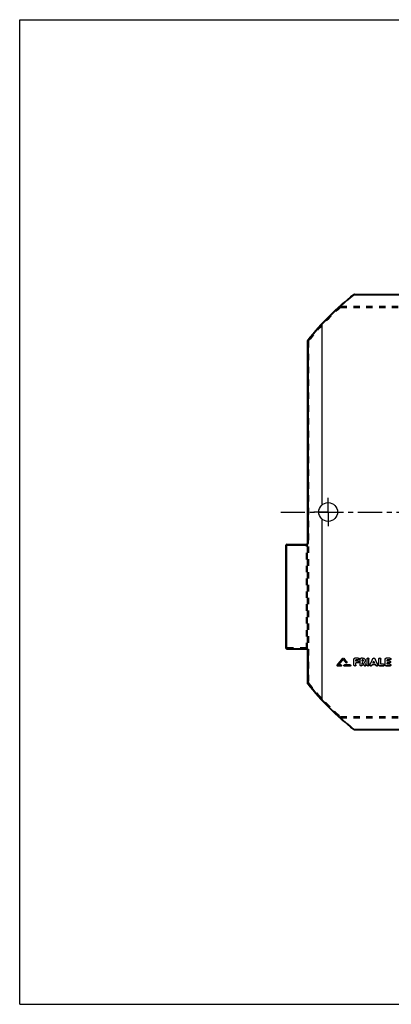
# Model space of a CAD drawing. Header units: millimetres. Extents: x 0 to 1000, y 0 to 1000.
# Tile 1 of 2: x 0 to 377, y 0 to 1000. Entities that reach past the tile are written whole.
import ezdxf

# ---------------------------------------------------------------- set-up
doc = ezdxf.new("R2010")
doc.units = ezdxf.units.MM
doc.header["$LTSCALE"] = 65.185185
doc.linetypes.add('CENTER', pattern=[0.6, 0.375, -0.075, 0.075, -0.075])
doc.linetypes.add('HIDDEN', pattern=[0.2, 0.1, -0.1])
doc.layers.get('0').update_dxf_attribs({"linetype": 'CONTINUOUS'})
for name, color, linetype in [('ACHSEN_S', 7, 'CONTINUOUS'), ('KONST.EL_MIT_GEO', 7, 'CONTINUOUS'), ('RUNDUNG', 7, 'CONTINUOUS'), ('SCHNITT', 7, 'CONTINUOUS')]:
    doc.layers.add(name, color=color, linetype=linetype)

msp = doc.modelspace()

# ---------------------------------------------------------------- linework, layer by layer
at = {"color": 7, "linetype": 'Continuous'}
for p, q in [((0, 0), (0, 1000)), ((0, 1000), (1000, 1000)), ((0, 0), (1000, 0))]:
    msp.add_line(p, q, dxfattribs=at)
at = {"layer": 'ACHSEN_S', "color": 40, "linetype": 'CENTER'}
msp.add_line((265, 500), (735, 500), dxfattribs=at)
at = {"layer": 'KONST.EL_MIT_GEO', "color": 7, "linetype": 'Continuous'}
for p, q in [((327.8, 351.5), (327.8, 351.4)), ((328.7, 351.5), (328.7, 351.4)), ((339.2, 344.4), (339.2, 350.7)), ((340.2, 351.7), (340.2, 351.6)), ((343.5, 351.7), (340.2, 351.7)), ((343.5, 351.6), (340.2, 351.6)), ((343.5, 351.7), (343.5, 351.6)), ((345.5, 344.4), (345.5, 350.7)), ((346.5, 351.7), (346.5, 351.6)), ((348, 351.7), (346.5, 351.7)), ((348, 351.6), (346.5, 351.6)), ((348, 351.7), (348, 351.6)), ((352.4, 344.4), (352.4, 350.7)), ((354.4, 344.4), (354.4, 350.7)), ((358.4, 351.2), (358.4, 351)), ((360.3, 351.2), (360.3, 351)), ((364.3, 344.4), (364.3, 350.7)), ((366.3, 345.3), (366.3, 350.7)), ((370.9, 344.4), (370.9, 350.7)), ((375.6, 351.7), (371.9, 351.7)), ((371.9, 351.7), (371.9, 351.6)), ((375.6, 351.6), (371.9, 351.6)), ((375.6, 351.7), (375.6, 351.6)), ((322.1, 344.5), (322.1, 344.4)), ((326, 343.5), (322.6, 343.5)), ((326, 344.6), (323.7, 344.6)), ((326, 344.7), (323.8, 344.7)), ((326, 344.7), (326, 344.6)), ((329.5, 344.7), (329.5, 344.6)), ((335.3, 344.7), (329.5, 344.7)), ((335.3, 344.6), (329.5, 344.6)), ((335.3, 343.5), (329.5, 343.5)), ((331.9, 347.6), (331.9, 347.5)), ((335.3, 344.7), (335.3, 344.6)), ((341.2, 348.5), (341.2, 349.8)), ((343.5, 349.8), (341.2, 349.8)), ((343.2, 348.6), (341.2, 348.6)), ((343.2, 348.5), (341.2, 348.5)), ((341.2, 344.4), (341.2, 346.7)), ((343.2, 346.7), (341.2, 346.7)), ((343.2, 348.6), (343.2, 348.5)), ((347.5, 348.5), (347.5, 349.8)), ((348, 349.8), (347.5, 349.8)), ((348, 348.6), (347.5, 348.6)), ((348, 348.5), (347.5, 348.5)), ((347.5, 344.4), (347.5, 346.7)), ((348.2, 346.7), (347.5, 346.7)), ((348, 348.6), (348, 348.5)), ((351.3, 344.9), (351.3, 344.8)), ((355.4, 344.9), (355.4, 344.8)), ((361.1, 344.9), (357.6, 344.9)), ((360.2, 346.7), (358.5, 346.7)), ((360.1, 346.8), (358.6, 346.8)), ((363.3, 344.9), (363.3, 344.8)), ((369, 343.5), (365.3, 343.5)), ((369, 345.5), (366.3, 345.5)), ((369, 345.3), (366.3, 345.3)), ((369, 345.5), (369, 345.3)), ((375.6, 343.5), (371.9, 343.5)), ((375.6, 349.8), (372.9, 349.8)), ((372.9, 348.5), (372.9, 349.8)), ((375.2, 348.6), (372.9, 348.6)), ((375.2, 348.5), (372.9, 348.5)), ((375.2, 346.7), (372.9, 346.7)), ((372.9, 345.3), (372.9, 346.7)), ((375.6, 345.5), (372.9, 345.5)), ((375.6, 345.3), (372.9, 345.3)), ((375.2, 348.6), (375.2, 348.5)), ((375.6, 345.5), (375.6, 345.3))]:
    msp.add_line(p, q, dxfattribs=at)
at = {"layer": 'KONST.EL_MIT_GEO', "color": 8, "linetype": 'HIDDEN'}
for p, q in [((328.3, 350.3), (328.3, 350.2)), ((339.2, 350.8), (339.2, 350.7)), ((344.5, 350.7), (344.5, 350.8)), ((345.5, 350.8), (345.5, 350.7)), ((352.4, 350.8), (352.4, 350.7)), ((354.4, 350.8), (354.4, 350.7)), ((364.3, 350.8), (364.3, 350.7)), ((366.3, 350.8), (366.3, 350.7)), ((370.9, 350.8), (370.9, 350.7)), ((376.6, 350.7), (376.6, 350.8)), ((322, 344.2), (322, 344.1)), ((322.6, 343.7), (322.6, 343.5)), ((326, 343.7), (322.6, 343.7)), ((323.7, 344.7), (323.7, 344.6)), ((323.8, 344.7), (323.7, 344.7)), ((326, 343.7), (326, 343.5)), ((326.6, 344.1), (326.6, 344.2)), ((328.9, 344.2), (328.9, 344.1)), ((329.5, 343.7), (329.5, 343.5)), ((335.3, 343.7), (329.5, 343.7)), ((331, 347), (331, 346.8)), ((332, 347.2), (332, 347.3)), ((335.3, 343.7), (335.3, 343.5)), ((335.9, 344.1), (335.9, 344.2)), ((341.2, 349.9), (341.2, 349.8)), ((343.5, 349.9), (341.2, 349.9)), ((341.2, 346.8), (341.2, 346.7)), ((343.2, 346.8), (341.2, 346.8)), ((343.2, 346.8), (343.2, 346.7)), ((343.5, 349.9), (343.5, 349.8)), ((344.2, 347.6), (344.2, 347.7)), ((347.5, 349.9), (347.5, 349.8)), ((348, 349.9), (347.5, 349.9)), ((347.5, 346.8), (347.5, 346.7)), ((348.2, 346.8), (347.5, 346.8)), ((348, 349.9), (348, 349.8)), ((348.2, 346.8), (348.2, 346.7)), ((348.7, 349.1), (348.7, 349.2)), ((349.5, 344.2), (349.5, 344.1)), ((350, 347.4), (350, 347.5)), ((350, 347.5), (350, 347.4)), ((350.7, 349.1), (350.7, 349.2)), ((351.4, 344.4), (351.4, 344.6)), ((355.4, 344.6), (355.4, 344.4)), ((357.3, 344.2), (357.6, 345)), ((357.3, 344.2), (357.3, 344.1)), ((361.1, 345), (357.6, 345)), ((357.6, 345), (357.6, 344.9)), ((358.6, 346.8), (358.5, 346.8)), ((358.5, 346.8), (358.5, 346.7)), ((359.4, 348.5), (359.4, 348.4)), ((360.2, 346.8), (360.1, 346.8)), ((360.2, 346.8), (360.2, 346.7)), ((361.1, 345), (361.1, 344.9)), ((361.4, 344.2), (361.1, 345)), ((361.4, 344.2), (361.4, 344.1)), ((363.3, 344.4), (363.3, 344.6)), ((369, 343.7), (365.3, 343.7)), ((365.3, 343.7), (365.3, 343.5)), ((369, 343.7), (369, 343.5)), ((369.9, 344.4), (369.9, 344.6)), ((375.6, 343.7), (371.9, 343.7)), ((371.9, 343.7), (371.9, 343.5)), ((375.6, 349.9), (372.9, 349.9)), ((372.9, 349.9), (372.9, 349.8)), ((375.2, 346.8), (372.9, 346.8)), ((372.9, 346.8), (372.9, 346.7)), ((375.2, 346.8), (375.2, 346.7)), ((375.6, 349.9), (375.6, 349.8)), ((375.6, 343.7), (375.6, 343.5)), ((376.2, 347.6), (376.2, 347.7)), ((376.6, 344.4), (376.6, 344.6))]:
    msp.add_line(p, q, dxfattribs=at)
at = {"layer": 'KONST.EL_MIT_GEO', "color": 7, "linetype": 'Continuous'}
for centre, radius, start, end in [((-1229.5, 1606.4), 2000, 320.8786, 321.1361), ((-1231, 1606.5), 2001.3, 320.9009, 321.1583), ((-1228.3, 1605.5), 1999.6, 320.9088, 321.1152), ((1890.5, 1610.1), 2006.9, 218.8851, 219.0079), ((1893.6, 1612.5), 2009.7, 218.8643, 219.007), ((1895.1, 1612.6), 2011, 218.8421, 218.9847), ((-1589.5, 1283.8), 2159.7, 334.2318, 334.4155), ((-1592, 1284.1), 2162.1, 334.2496, 334.4333), ((2308.2, 1283.8), 2159.7, 205.5845, 205.7682), ((2310.7, 1284.2), 2162.2, 205.5668, 205.7504)]:
    msp.add_arc(centre, radius, start, end, dxfattribs=at)
at = {"layer": 'KONST.EL_MIT_GEO', "color": 8, "linetype": 'HIDDEN'}
for centre, radius, start, end in [((-1226.8, 1605.4), 1998.4, 320.8865, 321.0929), ((1889, 1610), 2005.6, 218.9073, 219.0302), ((348.2, 349.2), 0.595, 357.4648, 0.0017), ((348.2, 349.2), 0.591, 354.2064, 357.4643)]:
    msp.add_arc(centre, radius, start, end, dxfattribs=at)
at = {"layer": 'KONST.EL_MIT_GEO', "color": 7, "linetype": 'Continuous'}
for centre, major_axis, start_param, end_param in [((357.3, 500), (155.3, 376.5), -1.93257, -1.93028), ((361.4, 500), (-155.3, 376.5), -4.3529, -4.35061)]:
    msp.add_ellipse(centre, major_axis=major_axis, ratio=0.15606, start_param=start_param, end_param=end_param, dxfattribs=at)
for points, knots in [([(327.8, 351.5), (327.9, 351.6), (328.3, 351.8), (328.6, 351.6), (328.7, 351.5)], [0, 0, 0, 0, 0.50005, 1, 1, 1, 1]), ([(327.8, 351.4), (327.8, 351.4), (328, 351.6), (328.3, 351.6), (328.5, 351.6), (328.7, 351.4), (328.7, 351.4)], [0, 0, 0, 0, 0.24638, 0.50001, 0.75364, 1, 1, 1, 1]), ([(339.2, 350.8), (339.2, 350.9), (339.3, 351.2), (339.5, 351.5), (339.9, 351.7), (340.1, 351.7), (340.2, 351.7)], [0, 0, 0, 0, 0.24055, 0.4867, 0.73977, 1, 1, 1, 1]), ([(339.2, 350.7), (339.2, 350.8), (339.3, 351), (339.5, 351.3), (339.9, 351.5), (340.1, 351.6), (340.2, 351.6)], [0, 0, 0, 0, 0.24011, 0.48616, 0.7403, 1, 1, 1, 1]), ([(343.5, 351.7), (343.7, 351.7), (343.9, 351.7), (344.3, 351.5), (344.5, 351.2), (344.5, 350.9), (344.5, 350.8)], [0, 0, 0, 0, 0.26279, 0.5134, 0.76156, 1, 1, 1, 1]), ([(343.5, 351.6), (343.7, 351.6), (343.9, 351.5), (344.3, 351.3), (344.5, 351), (344.5, 350.8), (344.5, 350.7)], [0, 0, 0, 0, 0.25969, 0.51384, 0.75989, 1, 1, 1, 1]), ([(344.5, 350.7), (344.5, 350.6), (344.5, 350.3), (344.3, 350), (343.9, 349.8), (343.7, 349.8), (343.5, 349.8)], [0, 0, 0, 0, 0.24012, 0.48608, 0.74022, 1, 1, 1, 1]), ([(345.5, 350.8), (345.5, 350.9), (345.6, 351.2), (345.8, 351.5), (346.1, 351.7), (346.4, 351.7), (346.5, 351.7)], [0, 0, 0, 0, 0.24055, 0.4867, 0.73977, 1, 1, 1, 1]), ([(345.5, 350.7), (345.5, 350.8), (345.6, 351), (345.8, 351.3), (346.1, 351.5), (346.4, 351.6), (346.5, 351.6)], [0, 0, 0, 0, 0.24011, 0.48616, 0.7403, 1, 1, 1, 1]), ([(348, 351.7), (348.4, 351.7), (349.1, 351.6), (350, 351), (350.6, 350.2), (350.7, 349.6), (350.7, 349.2)], [0, 0, 0, 0, 0.26045, 0.5136, 0.75965, 1, 1, 1, 1]), ([(348, 351.6), (348.4, 351.6), (349.1, 351.5), (350, 350.9), (350.6, 350.1), (350.7, 349.4), (350.7, 349.1)], [0, 0, 0, 0, 0.25983, 0.51408, 0.76013, 1, 1, 1, 1]), ([(352.4, 350.8), (352.4, 350.9), (352.4, 351.2), (352.7, 351.6), (353.4, 351.8), (354, 351.6), (354.3, 351.2), (354.4, 350.9), (354.4, 350.8)], [0, 0, 0, 0, 0.12256, 0.24494, 0.4998, 0.7548, 0.8776, 1, 1, 1, 1]), ([(352.4, 350.7), (352.4, 350.8), (352.4, 351), (352.7, 351.4), (353.4, 351.7), (354, 351.4), (354.3, 351), (354.4, 350.8), (354.4, 350.7)], [0, 0, 0, 0, 0.12111, 0.24522, 0.5, 0.75478, 0.87889, 1, 1, 1, 1]), ([(358.4, 351.2), (358.5, 351.3), (358.8, 351.6), (359.4, 351.8), (359.9, 351.6), (360.2, 351.3), (360.3, 351.2)], [0, 0, 0, 0, 0.24459, 0.49981, 0.75516, 1, 1, 1, 1]), ([(358.4, 351), (358.5, 351.2), (358.8, 351.5), (359.4, 351.6), (359.9, 351.5), (360.2, 351.2), (360.3, 351)], [0, 0, 0, 0, 0.24488, 0.50001, 0.75514, 1, 1, 1, 1]), ([(364.3, 350.8), (364.3, 350.9), (364.4, 351.2), (364.7, 351.6), (365.3, 351.8), (366, 351.6), (366.3, 351.2), (366.3, 350.9), (366.3, 350.8)], [0, 0, 0, 0, 0.12256, 0.24494, 0.4998, 0.7548, 0.8776, 1, 1, 1, 1]), ([(364.3, 350.7), (364.3, 350.8), (364.4, 351), (364.7, 351.4), (365.3, 351.7), (366, 351.4), (366.3, 351), (366.3, 350.8), (366.3, 350.7)], [0, 0, 0, 0, 0.12111, 0.24522, 0.5, 0.75478, 0.87889, 1, 1, 1, 1]), ([(370.9, 350.8), (370.9, 350.9), (371, 351.2), (371.2, 351.5), (371.5, 351.7), (371.8, 351.7), (371.9, 351.7)], [0, 0, 0, 0, 0.24055, 0.4867, 0.73977, 1, 1, 1, 1]), ([(370.9, 350.7), (370.9, 350.8), (371, 351), (371.2, 351.3), (371.5, 351.5), (371.8, 351.6), (371.9, 351.6)], [0, 0, 0, 0, 0.24011, 0.48616, 0.7403, 1, 1, 1, 1]), ([(375.6, 351.7), (375.7, 351.7), (375.9, 351.7), (376.3, 351.5), (376.5, 351.2), (376.6, 350.9), (376.6, 350.8)], [0, 0, 0, 0, 0.26279, 0.5134, 0.76156, 1, 1, 1, 1]), ([(375.6, 351.6), (375.7, 351.6), (375.9, 351.5), (376.3, 351.3), (376.5, 351), (376.6, 350.8), (376.6, 350.7)], [0, 0, 0, 0, 0.25969, 0.51384, 0.75989, 1, 1, 1, 1]), ([(376.6, 350.7), (376.6, 350.6), (376.5, 350.3), (376.3, 350), (375.9, 349.8), (375.7, 349.8), (375.6, 349.8)], [0, 0, 0, 0, 0.24012, 0.48608, 0.74022, 1, 1, 1, 1]), ([(322, 344.2), (322, 344.2), (322, 344.3), (322.1, 344.4), (322.1, 344.5)], [0, 0, 0, 0, 0.24341, 1, 1, 1, 1]), ([(322, 344.1), (322, 344.1), (322, 344.3), (322.1, 344.4), (322.1, 344.4)], [0, 0, 0, 0, 0.74429, 1, 1, 1, 1]), ([(322.6, 343.5), (322.4, 343.5), (322.2, 343.6), (322, 343.9), (322, 344), (322, 344.1)], [0, 0, 0, 0, 0.51105, 0.7588, 1, 1, 1, 1]), ([(326, 344.7), (326.2, 344.7), (326.4, 344.6), (326.6, 344.4), (326.6, 344.3), (326.6, 344.2)], [0, 0, 0, 0, 0.50961, 0.76128, 1, 1, 1, 1]), ([(326, 344.6), (326.2, 344.6), (326.4, 344.5), (326.6, 344.3), (326.6, 344.1), (326.6, 344.1)], [0, 0, 0, 0, 0.51101, 0.75881, 1, 1, 1, 1]), ([(326.6, 344.1), (326.6, 344), (326.6, 343.9), (326.4, 343.6), (326.2, 343.5), (326, 343.5)], [0, 0, 0, 0, 0.24121, 0.48896, 1, 1, 1, 1]), ([(328.9, 344.2), (328.9, 344.3), (329, 344.4), (329.1, 344.6), (329.4, 344.7), (329.5, 344.7)], [0, 0, 0, 0, 0.24089, 0.49025, 1, 1, 1, 1]), ([(328.9, 344.1), (328.9, 344.1), (329, 344.3), (329.1, 344.5), (329.4, 344.6), (329.5, 344.6)], [0, 0, 0, 0, 0.24121, 0.48902, 1, 1, 1, 1]), ([(329.5, 343.5), (329.4, 343.5), (329.1, 343.6), (329, 343.9), (328.9, 344), (328.9, 344.1)], [0, 0, 0, 0, 0.51106, 0.75881, 1, 1, 1, 1]), ([(332, 347.2), (332, 347), (331.9, 346.8), (331.6, 346.6), (331.2, 346.6), (331, 346.8), (331, 346.8)], [0, 0, 0, 0, 0.23871, 0.48987, 0.7486, 1, 1, 1, 1]), ([(331.9, 347.6), (331.9, 347.6), (332, 347.5), (332, 347.4), (332, 347.3)], [0, 0, 0, 0, 0.2635, 1, 1, 1, 1]), ([(331.9, 347.5), (331.9, 347.4), (332, 347.4), (332, 347.2), (332, 347.2)], [0, 0, 0, 0, 0.2555, 1, 1, 1, 1]), ([(335.3, 344.7), (335.4, 344.7), (335.7, 344.6), (335.8, 344.4), (335.9, 344.3), (335.9, 344.2)], [0, 0, 0, 0, 0.50961, 0.76128, 1, 1, 1, 1]), ([(335.3, 344.6), (335.4, 344.6), (335.7, 344.5), (335.8, 344.3), (335.9, 344.1), (335.9, 344.1)], [0, 0, 0, 0, 0.51101, 0.75881, 1, 1, 1, 1]), ([(335.9, 344.1), (335.9, 344), (335.8, 343.9), (335.7, 343.6), (335.4, 343.5), (335.3, 343.5)], [0, 0, 0, 0, 0.24121, 0.48896, 1, 1, 1, 1]), ([(341.2, 344.4), (341.2, 344.3), (341.2, 344.1), (340.9, 343.7), (340.2, 343.4), (339.6, 343.7), (339.3, 344.1), (339.2, 344.3), (339.2, 344.4)], [0, 0, 0, 0, 0.12063, 0.2445, 0.5, 0.75551, 0.87937, 1, 1, 1, 1]), ([(343.2, 348.6), (343.3, 348.6), (343.6, 348.6), (343.9, 348.4), (344.1, 348.1), (344.2, 347.8), (344.2, 347.7)], [0, 0, 0, 0, 0.2635, 0.5141, 0.76252, 1, 1, 1, 1]), ([(343.2, 348.5), (343.3, 348.5), (343.6, 348.4), (343.9, 348.2), (344.1, 347.9), (344.2, 347.7), (344.2, 347.6)], [0, 0, 0, 0, 0.26013, 0.51448, 0.76035, 1, 1, 1, 1]), ([(344.2, 347.6), (344.2, 347.5), (344.1, 347.2), (343.9, 346.9), (343.6, 346.7), (343.3, 346.7), (343.2, 346.7)], [0, 0, 0, 0, 0.23965, 0.48544, 0.73976, 1, 1, 1, 1]), ([(347.5, 344.4), (347.5, 344.3), (347.4, 344.1), (347.1, 343.7), (346.5, 343.4), (345.9, 343.7), (345.6, 344.1), (345.5, 344.3), (345.5, 344.4)], [0, 0, 0, 0, 0.12063, 0.2445, 0.5, 0.75551, 0.87937, 1, 1, 1, 1]), ([(348.7, 349.1), (348.7, 349.2), (348.7, 349.4), (348.6, 349.6), (348.3, 349.7), (348.1, 349.8), (348, 349.8)], [0, 0, 0, 0, 0.23989, 0.48584, 0.74005, 1, 1, 1, 1]), ([(348, 348.6), (348.2, 348.6), (348.5, 348.7), (348.7, 349), (348.7, 349.1), (348.7, 349.2)], [0, 0, 0, 0, 0.50932, 0.75683, 1, 1, 1, 1]), ([(348, 348.5), (348.2, 348.5), (348.5, 348.6), (348.7, 348.9), (348.7, 349), (348.7, 349.1)], [0, 0, 0, 0, 0.50993, 0.75799, 1, 1, 1, 1]), ([(351.4, 344.4), (351.4, 344.3), (351.4, 344.1), (351.1, 343.8), (350.6, 343.5), (350, 343.6), (349.6, 343.9), (349.5, 344.1)], [0, 0, 0, 0, 0.11985, 0.2422, 0.4946, 0.75293, 1, 1, 1, 1]), ([(350.7, 349.1), (350.7, 348.8), (350.6, 348.2), (350.2, 347.6), (350, 347.4)], [0, 0, 0, 0, 0.49416, 1, 1, 1, 1]), ([(351.3, 344.9), (351.3, 344.9), (351.4, 344.8), (351.4, 344.7), (351.4, 344.6)], [0, 0, 0, 0, 0.25516, 1, 1, 1, 1]), ([(354.4, 344.4), (354.4, 344.3), (354.3, 344.1), (354, 343.7), (353.4, 343.4), (352.7, 343.7), (352.4, 344.1), (352.4, 344.3), (352.4, 344.4)], [0, 0, 0, 0, 0.12063, 0.2445, 0.5, 0.75551, 0.87937, 1, 1, 1, 1]), ([(357.3, 344.1), (357.2, 343.9), (356.8, 343.6), (356.1, 343.5), (355.6, 343.8), (355.4, 344.1), (355.4, 344.3), (355.4, 344.4)], [0, 0, 0, 0, 0.24673, 0.50506, 0.75766, 0.88009, 1, 1, 1, 1]), ([(363.3, 344.4), (363.3, 344.3), (363.3, 344.1), (363.1, 343.8), (362.6, 343.5), (361.9, 343.6), (361.5, 343.9), (361.4, 344.1)], [0, 0, 0, 0, 0.11991, 0.24235, 0.49494, 0.75328, 1, 1, 1, 1]), ([(363.3, 344.9), (363.3, 344.9), (363.3, 344.8), (363.3, 344.7), (363.3, 344.6)], [0, 0, 0, 0, 0.25488, 1, 1, 1, 1]), ([(365.3, 343.5), (365.2, 343.5), (364.9, 343.6), (364.6, 343.8), (364.4, 344.1), (364.3, 344.3), (364.3, 344.4)], [0, 0, 0, 0, 0.2607, 0.51523, 0.76082, 1, 1, 1, 1]), ([(369, 345.5), (369.1, 345.5), (369.3, 345.4), (369.7, 345.2), (369.9, 344.9), (369.9, 344.7), (369.9, 344.6)], [0, 0, 0, 0, 0.26373, 0.51473, 0.76252, 1, 1, 1, 1]), ([(369, 345.3), (369.1, 345.3), (369.3, 345.3), (369.7, 345.1), (369.9, 344.8), (369.9, 344.6), (369.9, 344.4)], [0, 0, 0, 0, 0.26059, 0.51514, 0.76083, 1, 1, 1, 1]), ([(369.9, 344.4), (369.9, 344.3), (369.9, 344.1), (369.7, 343.8), (369.3, 343.6), (369.1, 343.5), (369, 343.5)], [0, 0, 0, 0, 0.23918, 0.48478, 0.73931, 1, 1, 1, 1]), ([(371.9, 343.5), (371.8, 343.5), (371.5, 343.6), (371.2, 343.8), (371, 344.1), (370.9, 344.3), (370.9, 344.4)], [0, 0, 0, 0, 0.2607, 0.51523, 0.76082, 1, 1, 1, 1]), ([(375.2, 348.6), (375.4, 348.6), (375.6, 348.6), (375.9, 348.4), (376.2, 348.1), (376.2, 347.8), (376.2, 347.7)], [0, 0, 0, 0, 0.2635, 0.5141, 0.76252, 1, 1, 1, 1]), ([(375.2, 348.5), (375.4, 348.5), (375.6, 348.4), (375.9, 348.2), (376.2, 347.9), (376.2, 347.7), (376.2, 347.6)], [0, 0, 0, 0, 0.26013, 0.51448, 0.76035, 1, 1, 1, 1]), ([(376.2, 347.6), (376.2, 347.5), (376.2, 347.2), (375.9, 346.9), (375.6, 346.7), (375.4, 346.7), (375.2, 346.7)], [0, 0, 0, 0, 0.23965, 0.48544, 0.73976, 1, 1, 1, 1]), ([(375.6, 345.5), (375.7, 345.5), (375.9, 345.4), (376.3, 345.2), (376.5, 344.9), (376.6, 344.7), (376.6, 344.6)], [0, 0, 0, 0, 0.26373, 0.51473, 0.76252, 1, 1, 1, 1]), ([(375.6, 345.3), (375.7, 345.3), (375.9, 345.3), (376.3, 345.1), (376.5, 344.8), (376.6, 344.6), (376.6, 344.4)], [0, 0, 0, 0, 0.26059, 0.51514, 0.76083, 1, 1, 1, 1]), ([(376.6, 344.4), (376.6, 344.3), (376.5, 344.1), (376.3, 343.8), (375.9, 343.6), (375.7, 343.5), (375.6, 343.5)], [0, 0, 0, 0, 0.23918, 0.48478, 0.73931, 1, 1, 1, 1])]:
    msp.add_open_spline(points, degree=3, knots=knots, dxfattribs=at)
at = {"layer": 'KONST.EL_MIT_GEO', "color": 8, "linetype": 'HIDDEN'}
for points, knots in [([(344.5, 350.8), (344.5, 350.7), (344.5, 350.4), (344.3, 350.1), (343.9, 349.9), (343.7, 349.9), (343.5, 349.9)], [0, 0, 0, 0, 0.23977, 0.48639, 0.73765, 1, 1, 1, 1]), ([(376.6, 350.8), (376.6, 350.7), (376.5, 350.4), (376.3, 350.1), (375.9, 349.9), (375.7, 349.9), (375.6, 349.9)], [0, 0, 0, 0, 0.23977, 0.48639, 0.73765, 1, 1, 1, 1]), ([(322.6, 343.7), (322.4, 343.7), (322.2, 343.7), (322, 344), (322, 344.1), (322, 344.2)], [0, 0, 0, 0, 0.50937, 0.76153, 1, 1, 1, 1]), ([(326.6, 344.2), (326.6, 344.1), (326.6, 344), (326.4, 343.7), (326.2, 343.7), (326, 343.7)], [0, 0, 0, 0, 0.24089, 0.49019, 1, 1, 1, 1]), ([(329.5, 343.7), (329.4, 343.7), (329.1, 343.7), (329, 344), (328.9, 344.1), (328.9, 344.2)], [0, 0, 0, 0, 0.50967, 0.76128, 1, 1, 1, 1]), ([(332, 347.3), (332, 347.2), (331.9, 346.9), (331.6, 346.7), (331.3, 346.7), (331, 346.9), (331, 347)], [0, 0, 0, 0, 0.23457, 0.48398, 0.74522, 1, 1, 1, 1]), ([(335.9, 344.2), (335.9, 344.1), (335.8, 344), (335.7, 343.7), (335.4, 343.7), (335.3, 343.7)], [0, 0, 0, 0, 0.24089, 0.49019, 1, 1, 1, 1]), ([(341.2, 344.6), (341.2, 344.4), (341.2, 344.2), (340.9, 343.8), (340.2, 343.6), (339.6, 343.8), (339.3, 344.2), (339.2, 344.4), (339.2, 344.6)], [0, 0, 0, 0, 0.12206, 0.2442, 0.4998, 0.75555, 0.8781, 1, 1, 1, 1]), ([(344.2, 347.7), (344.2, 347.6), (344.1, 347.3), (343.9, 347), (343.6, 346.8), (343.3, 346.8), (343.2, 346.8)], [0, 0, 0, 0, 0.23865, 0.48056, 0.7342, 1, 1, 1, 1]), ([(347.5, 344.6), (347.5, 344.4), (347.4, 344.2), (347.1, 343.8), (346.5, 343.6), (345.9, 343.8), (345.6, 344.2), (345.5, 344.4), (345.5, 344.6)], [0, 0, 0, 0, 0.12206, 0.2442, 0.4998, 0.75555, 0.8781, 1, 1, 1, 1]), ([(348.7, 349.2), (348.7, 349.3), (348.7, 349.5), (348.6, 349.7), (348.3, 349.9), (348.1, 349.9), (348, 349.9)], [0, 0, 0, 0, 0.23775, 0.48685, 0.73742, 1, 1, 1, 1]), ([(351.4, 344.6), (351.4, 344.5), (351.4, 344.3), (351.1, 343.9), (350.6, 343.6), (350, 343.7), (349.6, 344), (349.5, 344.2)], [0, 0, 0, 0, 0.11811, 0.24136, 0.49255, 0.75174, 1, 1, 1, 1]), ([(350.7, 349.2), (350.7, 348.9), (350.6, 348.3), (350.2, 347.8), (350, 347.5)], [0, 0, 0, 0, 0.49237, 1, 1, 1, 1]), ([(354.4, 344.6), (354.4, 344.4), (354.3, 344.2), (354, 343.8), (353.4, 343.6), (352.7, 343.8), (352.4, 344.2), (352.4, 344.4), (352.4, 344.6)], [0, 0, 0, 0, 0.12206, 0.2442, 0.4998, 0.75555, 0.8781, 1, 1, 1, 1]), ([(357.3, 344.2), (357.2, 344), (356.8, 343.7), (356.1, 343.6), (355.6, 343.9), (355.4, 344.3), (355.4, 344.5), (355.4, 344.6)], [0, 0, 0, 0, 0.24737, 0.50695, 0.75894, 0.88125, 1, 1, 1, 1]), ([(363.3, 344.6), (363.3, 344.5), (363.3, 344.3), (363.1, 343.9), (362.6, 343.6), (361.9, 343.7), (361.5, 344), (361.4, 344.2)], [0, 0, 0, 0, 0.11829, 0.24143, 0.49296, 0.75217, 1, 1, 1, 1]), ([(365.3, 343.7), (365.2, 343.7), (364.9, 343.7), (364.6, 343.9), (364.4, 344.2), (364.3, 344.4), (364.3, 344.6)], [0, 0, 0, 0, 0.26115, 0.51573, 0.7603, 1, 1, 1, 1]), ([(369.9, 344.6), (369.9, 344.4), (369.9, 344.2), (369.7, 343.9), (369.3, 343.7), (369.1, 343.7), (369, 343.7)], [0, 0, 0, 0, 0.23881, 0.48505, 0.7367, 1, 1, 1, 1]), ([(371.9, 343.7), (371.8, 343.7), (371.5, 343.7), (371.2, 343.9), (371, 344.2), (370.9, 344.4), (370.9, 344.6)], [0, 0, 0, 0, 0.26115, 0.51573, 0.7603, 1, 1, 1, 1]), ([(376.2, 347.7), (376.2, 347.6), (376.2, 347.3), (375.9, 347), (375.6, 346.8), (375.4, 346.8), (375.2, 346.8)], [0, 0, 0, 0, 0.23865, 0.48056, 0.7342, 1, 1, 1, 1]), ([(376.6, 344.6), (376.6, 344.4), (376.5, 344.2), (376.3, 343.9), (375.9, 343.7), (375.7, 343.7), (375.6, 343.7)], [0, 0, 0, 0, 0.23881, 0.48505, 0.7367, 1, 1, 1, 1])]:
    msp.add_open_spline(points, degree=3, knots=knots, dxfattribs=at)
for points in [[(349.5, 344.2), (349.1, 345.1), (348.6, 345.9), (348.2, 346.8)], [(358.5, 346.8), (358.8, 347.4), (359.1, 348), (359.4, 348.5)], [(360.2, 346.8), (359.9, 347.4), (359.6, 348), (359.4, 348.5)]]:
    msp.add_open_spline(points, degree=3, dxfattribs=at)
at = {"layer": 'KONST.EL_MIT_GEO', "color": 7, "linetype": 'Continuous'}
for points in [[(349.5, 344.1), (349.1, 344.9), (348.6, 345.8), (348.2, 346.7)], [(351.3, 344.9), (350.9, 345.8), (350.5, 346.6), (350, 347.4)], [(351.3, 344.8), (350.9, 345.7), (350.4, 346.6), (350, 347.4)], [(351.3, 344.8), (351.4, 344.7), (351.4, 344.6), (351.4, 344.4)], [(355.4, 344.6), (355.4, 344.7), (355.4, 344.8), (355.4, 344.9)], [(355.4, 344.4), (355.4, 344.6), (355.4, 344.7), (355.4, 344.8)], [(358.5, 346.7), (358.8, 347.3), (359.1, 347.8), (359.4, 348.4)], [(360.2, 346.7), (359.9, 347.3), (359.6, 347.8), (359.4, 348.4)], [(363.3, 344.8), (363.3, 344.7), (363.3, 344.6), (363.3, 344.4)]]:
    msp.add_open_spline(points, degree=3, dxfattribs=at)
at = {"layer": 'RUNDUNG', "color": 7, "linetype": 'Continuous'}
for p, q in [((339.6, 720.7), (339.6, 721.2)), ((339.6, 721.2), (682.4, 721.2)), ((339.6, 720.7), (682.4, 720.7)), ((292, 468.3), (292, 674.1)), ((292.9, 468.3), (292.9, 674.6)), ((270, 361.6), (270, 466.3)), ((271, 360.6), (271, 467.3)), ((271, 467.3), (291.1, 467.3)), ((271, 466.2), (292, 466.2)), ((292, 361.3), (292, 466.2)), ((271, 361.3), (292, 361.3)), ((271, 360.6), (291.4, 360.6)), ((292, 325.9), (292, 359.6)), ((292.9, 325.4), (292.9, 360)), ((339.6, 279.3), (682.4, 279.3)), ((339.6, 279.3), (339.6, 278.8)), ((339.6, 278.8), (682.4, 278.8))]:
    msp.add_line(p, q, dxfattribs=at)
at = {"layer": 'RUNDUNG', "color": 8, "linetype": 'HIDDEN'}
for p, q in [((339.6, 721), (682.4, 721)), ((325.5, 709.2), (325.5, 707.8)), ((325.5, 709.2), (696.5, 709.2)), ((325.5, 707.8), (696.5, 707.8)), ((293, 673.6), (293, 326.4)), ((291, 466.3), (271, 466.3)), ((291, 360.6), (291, 467.3)), ((292, 468.3), (292, 466.2)), ((291, 362), (271, 362)), ((292, 361.3), (292, 359.6)), ((325.5, 292.2), (696.5, 292.2)), ((325.5, 292.2), (325.5, 290.8)), ((325.5, 290.8), (696.5, 290.8)), ((339.6, 279), (682.4, 279))]:
    msp.add_line(p, q, dxfattribs=at)
at = {"layer": 'RUNDUNG', "color": 7, "linetype": 'Continuous'}
for centre, radius, start, end in [((511, 500), 280, 127.9009, 141.3854), ((511.4, 500.6), 279.2, 127.9751, 137.063), ((339.6, 720.2), 1, 90, 127.9009), ((511.5, 500.5), 279.4, 137.0398, 141.4575), ((293, 674.1), 1, 141.3854, 180), ((271, 466.3), 1, 90, 180), ((291, 468.3), 1, 274.2857, 360), ((271, 361.6), 1, 180, 270), ((291, 359.6), 1, 0, 90), ((293, 325.9), 1, 180, 218.6146), ((511, 500), 280, 218.6146, 232.0991), ((511.5, 499.6), 279.5, 218.5427, 222.9599), ((511.5, 499.4), 279.3, 222.938, 232.0239), ((339.6, 279.8), 1, 232.0993, 270)]:
    msp.add_arc(centre, radius, start, end, dxfattribs=at)
at = {"layer": 'RUNDUNG', "color": 8, "linetype": 'HIDDEN'}
for centre, radius, start, end in [((511.4, 500.3), 279.6, 127.9016, 131.6659), ((510.4, 499.5), 278.5, 131.5878, 141.3013), ((291, 468.3), 1, 270, 274.2857), ((510.4, 500.5), 278.5, 218.6891, 228.4028), ((511.4, 499.7), 279.6, 228.334, 232.0984)]:
    msp.add_arc(centre, radius, start, end, dxfattribs=at)
for points, knots in [([(339, 720.9), (339.1, 721), (339.3, 721.1), (339.5, 721), (339.6, 721)], [0, 0, 0, 0, 0.4555, 1, 1, 1, 1]), ([(324.8, 709.1), (324.9, 709.2), (325.1, 709.3), (325.3, 709.3), (325.4, 709.2), (325.5, 709.2)], [0, 0, 0, 0, 0.45658, 0.71604, 1, 1, 1, 1]), ([(325.5, 707.8), (325.4, 707.9), (325.1, 708.1), (324.9, 708.5), (324.8, 708.7), (324.8, 708.9), (324.8, 709), (324.8, 709.1), (324.8, 709.1)], [0, 0, 0, 0, 0.30676, 0.60681, 0.73584, 0.84372, 0.92964, 1, 1, 1, 1]), ([(293, 673.6), (292.9, 673.6), (292.6, 673.7), (292.3, 673.7), (292.1, 673.9), (292, 674.1), (292, 674.1)], [0, 0, 0, 0, 0.32135, 0.6066, 0.83113, 1, 1, 1, 1]), ([(292.2, 674.7), (292.2, 674.7), (292.2, 674.6), (292.2, 674.5), (292.2, 674.4), (292.3, 674.2), (292.5, 674.1), (292.6, 673.9), (292.8, 673.8), (292.9, 673.7), (293, 673.6)], [0, 0, 0, 0, 0.06707, 0.14933, 0.25375, 0.3799, 0.52397, 0.68009, 0.84123, 1, 1, 1, 1]), ([(271, 466.3), (270.9, 466.3), (270.7, 466.3), (270.5, 466.3), (270.3, 466.3), (270.2, 466.3), (270.1, 466.3), (270, 466.3), (270, 466.3), (270, 466.3)], [0, 0, 0, 0, 0.37825, 0.5493, 0.69946, 0.82309, 0.91569, 0.97433, 1, 1, 1, 1]), ([(292, 466.4), (292, 466.4), (292, 466.4), (291.9, 466.4), (291.8, 466.4), (291.7, 466.4), (291.5, 466.4), (291.3, 466.3), (291.1, 466.3), (291, 466.3)], [0, 0, 0, 0, 0.02567, 0.08431, 0.1769, 0.30054, 0.4507, 0.62175, 1, 1, 1, 1]), ([(271, 362), (270.9, 362), (270.6, 362), (270.4, 361.9), (270.2, 361.8), (270.1, 361.8), (270, 361.7), (270, 361.6)], [0, 0, 0, 0, 0.34077, 0.63744, 0.75845, 0.85803, 1, 1, 1, 1]), ([(291, 362), (291.1, 362), (291.4, 362), (291.6, 362.1), (291.8, 362.2), (291.9, 362.2), (292, 362.3), (292, 362.4)], [0, 0, 0, 0, 0.34077, 0.63744, 0.75845, 0.85803, 1, 1, 1, 1]), ([(292, 325.9), (292, 325.9), (292.1, 326.1), (292.3, 326.3), (292.6, 326.3), (292.9, 326.4), (293, 326.4)], [0, 0, 0, 0, 0.16888, 0.39341, 0.67868, 1, 1, 1, 1]), ([(293, 326.4), (292.9, 326.3), (292.6, 326.1), (292.4, 325.8), (292.2, 325.6), (292.2, 325.5), (292.2, 325.3), (292.2, 325.3)], [0, 0, 0, 0, 0.32105, 0.6222, 0.74894, 0.85382, 1, 1, 1, 1]), ([(324.8, 290.9), (324.8, 290.9), (324.8, 291), (324.8, 291.1), (324.8, 291.3), (324.9, 291.5), (325.1, 291.8), (325.3, 292), (325.4, 292.1), (325.5, 292.2)], [0, 0, 0, 0, 0.07022, 0.15621, 0.26401, 0.39299, 0.69288, 0.84959, 1, 1, 1, 1]), ([(325.5, 290.8), (325.4, 290.7), (325.1, 290.7), (324.9, 290.8), (324.8, 290.9)], [0, 0, 0, 0, 0.54178, 1, 1, 1, 1]), ([(339.6, 279), (339.5, 279), (339.3, 278.9), (339.1, 279), (339, 279.1)], [0, 0, 0, 0, 0.54449, 1, 1, 1, 1])]:
    msp.add_open_spline(points, degree=3, knots=knots, dxfattribs=at)
at = {"layer": 'RUNDUNG', "color": 7, "linetype": 'Continuous'}
for points, knots in [([(339.6, 720.7), (339.6, 720.8), (339.4, 720.9), (339.2, 721), (339.1, 721), (339, 720.9)], [0, 0, 0, 0, 0.34048, 0.62298, 1, 1, 1, 1]), ([(307, 690.9), (306.9, 690.9), (306.8, 691), (306.6, 691.1), (306.4, 691.1), (306.3, 691.1)], [0, 0, 0, 0, 0.35043, 0.63883, 1, 1, 1, 1]), ([(292.9, 674.6), (292.8, 674.6), (292.6, 674.5), (292.3, 674.5), (292.1, 674.3), (292, 674.2), (292, 674.1)], [0, 0, 0, 0, 0.32699, 0.61223, 0.83419, 1, 1, 1, 1]), ([(292.9, 674.6), (292.8, 674.6), (292.7, 674.7), (292.5, 674.8), (292.3, 674.8), (292.2, 674.7)], [0, 0, 0, 0, 0.35905, 0.65325, 1, 1, 1, 1]), ([(270, 466.3), (270, 466.2), (270, 466.2), (270.1, 466.2), (270.2, 466.2), (270.3, 466.2), (270.5, 466.2), (270.7, 466.2), (270.9, 466.2), (271, 466.2)], [0, 0, 0, 0, 0.02573, 0.08438, 0.17698, 0.30061, 0.45076, 0.62179, 1, 1, 1, 1]), ([(279.6, 467.3), (280.1, 467.3), (281.1, 467.3), (282.7, 467.2), (284.3, 467.2), (285.6, 467.1), (286.6, 467.1), (287.4, 467), (288.2, 466.9), (289, 466.9), (289.6, 466.8), (290.2, 466.7), (290.6, 466.7), (290.9, 466.6), (291.3, 466.5), (291.5, 466.5), (291.7, 466.4), (291.9, 466.3), (292, 466.2), (292, 466.2)], [0, 0, 0, 0, 0.12501, 0.25003, 0.37506, 0.5001, 0.56263, 0.62516, 0.6877, 0.75024, 0.8128, 0.84408, 0.87537, 0.90666, 0.93796, 0.95361, 0.96927, 0.98492, 1, 1, 1, 1]), ([(292.9, 468.3), (292.8, 468.2), (292.5, 468), (292.1, 467.6), (291.7, 467.3), (291.3, 467.3), (291.1, 467.3)], [0, 0, 0, 0, 0.25029, 0.50044, 0.75034, 1, 1, 1, 1]), ([(292.9, 468.3), (292.8, 468.3), (292.6, 468.3), (292.4, 468.3), (292.3, 468.3), (292.2, 468.3), (292.1, 468.3), (292, 468.3), (292, 468.3), (292, 468.3)], [0, 0, 0, 0, 0.3869, 0.55829, 0.70701, 0.82826, 0.91838, 0.97516, 1, 1, 1, 1]), ([(271, 361.3), (270.9, 361.3), (270.6, 361.3), (270.4, 361.3), (270.2, 361.4), (270.1, 361.5), (270, 361.6), (270, 361.6)], [0, 0, 0, 0, 0.34045, 0.63692, 0.75792, 0.85758, 1, 1, 1, 1]), ([(292, 361.3), (292, 361.2), (291.9, 361.2), (291.8, 361.1), (291.6, 361), (291.4, 361), (291.1, 360.9), (290.7, 360.9), (290.3, 360.8), (289.8, 360.8), (289.2, 360.7), (288.5, 360.7), (287.6, 360.7), (286.6, 360.6), (285.7, 360.6), (285.1, 360.6), (284.8, 360.6)], [0, 0, 0, 0, 0.01433, 0.02948, 0.06025, 0.09127, 0.12238, 0.18476, 0.24727, 0.30985, 0.37247, 0.49783, 0.62328, 0.7488, 0.87438, 1, 1, 1, 1]), ([(291.4, 360.6), (291.7, 360.6), (292.3, 360.5), (292.7, 360.2), (292.9, 360)], [0, 0, 0, 0, 0.50163, 1, 1, 1, 1]), ([(292, 359.6), (292, 359.7), (292.2, 359.9), (292.5, 360), (292.8, 360), (292.9, 360)], [0, 0, 0, 0, 0.31816, 0.61407, 1, 1, 1, 1]), ([(292.9, 325.4), (292.8, 325.4), (292.6, 325.5), (292.3, 325.5), (292.1, 325.7), (292, 325.8), (292, 325.9)], [0, 0, 0, 0, 0.32699, 0.61223, 0.83419, 1, 1, 1, 1]), ([(292.9, 325.4), (292.8, 325.4), (292.7, 325.3), (292.5, 325.2), (292.3, 325.2), (292.2, 325.3)], [0, 0, 0, 0, 0.35905, 0.65325, 1, 1, 1, 1]), ([(307, 309.1), (306.9, 309.1), (306.8, 309), (306.6, 308.9), (306.4, 308.9), (306.3, 308.9)], [0, 0, 0, 0, 0.35048, 0.63889, 1, 1, 1, 1]), ([(339.6, 279.3), (339.6, 279.2), (339.4, 279.1), (339.2, 279), (339.1, 279), (339, 279.1)], [0, 0, 0, 0, 0.34048, 0.62298, 1, 1, 1, 1])]:
    msp.add_open_spline(points, degree=3, knots=knots, dxfattribs=at)
for points in [[(307, 690.8), (307, 690.9), (307, 690.9), (307, 690.9)], [(307, 309.1), (307, 309.1), (307, 309.1), (307, 309.2)]]:
    msp.add_open_spline(points, degree=3, dxfattribs=at)
at = {"layer": 'SCHNITT', "color": 7, "linetype": 'Continuous'}
for p, q in [((307, 507.4), (307, 690.8)), ((307, 309.2), (307, 492.6))]:
    msp.add_line(p, q, dxfattribs=at)
at = {"layer": 'SCHNITT', "color": 40, "linetype": 'CENTER'}
for q in [(313, 514.5), (298.5, 500), (313, 485.5), (327.5, 500)]:
    msp.add_line((313, 500), q, dxfattribs=at)
at = {"layer": 'SCHNITT', "color": 7, "linetype": 'Continuous'}
msp.add_circle((313, 500), 9.5, dxfattribs=at)

doc.saveas('drawing.dxf')
